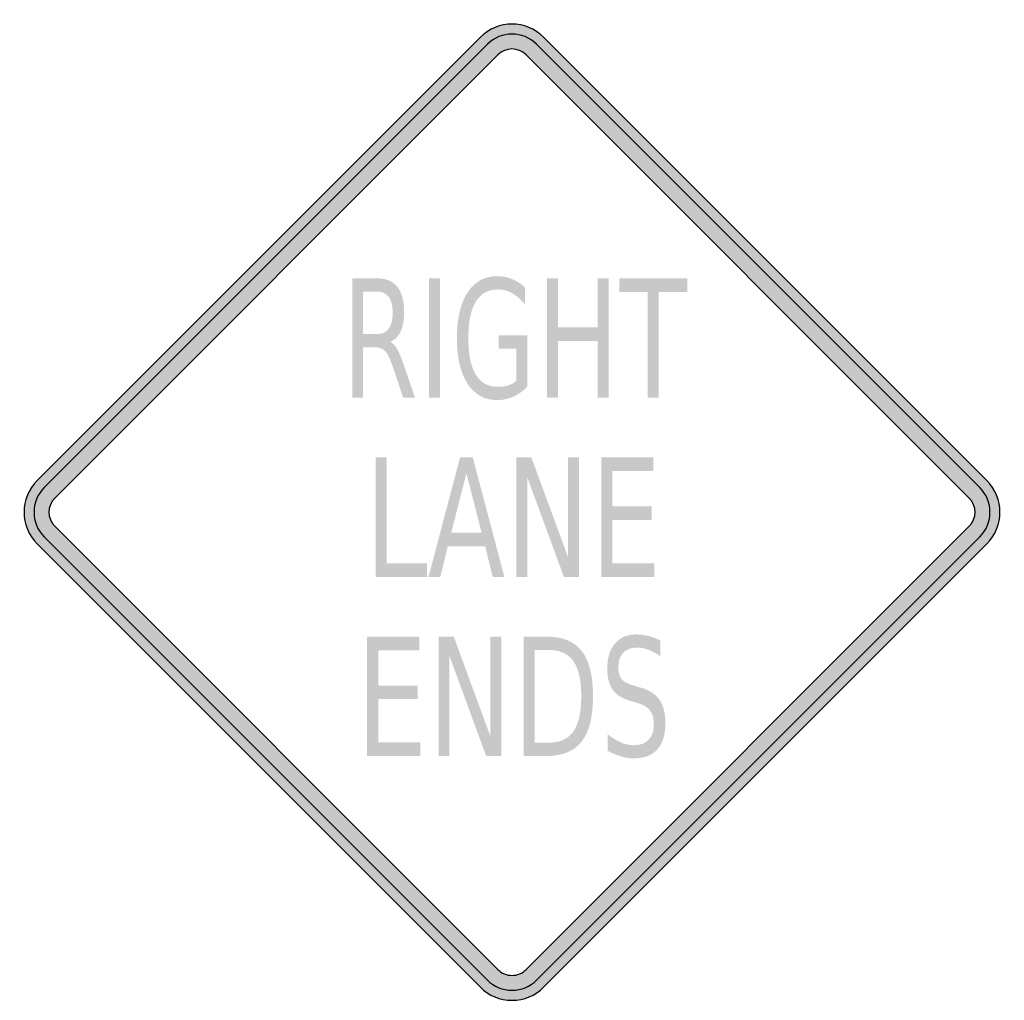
# Model space of a CAD drawing. Header units: inches. Extents: x -25.7 to 25.7, y -25.5 to 25.7.
import ezdxf

# ---------------------------------------------------------------- set-up
doc = ezdxf.new("R2010")
doc.units = ezdxf.units.IN
doc.header["$MEASUREMENT"] = 0

msp = doc.modelspace()

# ---------------------------------------------------------------- hatches: boundary and pattern name
h = msp.add_hatch(color=7)
h.paths.add_polyline_path([(-1.655, -24.769), (-24.769, -1.655), (-24.981, -1.409), (-25.15, -1.154), (-25.286, -0.882), (-25.379, -0.594), (-25.439, -0.297), (-25.456, 0), (-25.439, 0.297), (-25.379, 0.594), (-25.286, 0.882), (-25.15, 1.154), (-24.981, 1.409), (-24.769, 1.655), (-1.655, 24.769), (-1.409, 24.981), (-1.154, 25.15), (-0.882, 25.286), (-0.594, 25.379), (-0.297, 25.439), (0, 25.456), (0.297, 25.439), (0.594, 25.379), (0.882, 25.286), (1.154, 25.15), (1.409, 24.981), (1.655, 24.769), (24.769, 1.655), (24.981, 1.409), (25.15, 1.154), (25.286, 0.882), (25.379, 0.594), (25.439, 0.297), (25.456, 0), (25.439, -0.297), (25.379, -0.594), (25.286, -0.882), (25.15, -1.154), (24.981, -1.409), (24.769, -1.655), (1.655, -24.769), (1.417, -24.972), (1.162, -25.142), (0.891, -25.278), (0.602, -25.379), (0.305, -25.439), (0, -25.456), (-0.305, -25.439), (-0.602, -25.379), (-0.891, -25.278), (-1.162, -25.142), (-1.417, -24.972), (-1.655, -24.769)])
h.paths.add_polyline_path([(-23.852, -0.73), (-23.945, -0.628), (-24.022, -0.509), (-24.081, -0.39), (-24.124, -0.263), (-24.158, 0), (-24.124, 0.263), (-24.081, 0.39), (-24.022, 0.509), (-23.945, 0.628), (-23.852, 0.73), (-0.73, 23.852), (-0.628, 23.945), (-0.509, 24.022), (-0.39, 24.081), (-0.263, 24.124), (0, 24.158), (0.263, 24.124), (0.39, 24.081), (0.509, 24.022), (0.628, 23.945), (0.73, 23.852), (23.852, 0.73), (23.945, 0.628), (24.022, 0.509), (24.081, 0.39), (24.124, 0.263), (24.158, 0), (24.124, -0.263), (24.081, -0.39), (24.022, -0.509), (23.945, -0.628), (23.852, -0.73), (0.73, -23.852), (0.628, -23.945), (0.518, -24.022), (0.399, -24.081), (0.272, -24.124), (0.136, -24.149), (0, -24.158), (-0.136, -24.149), (-0.272, -24.124), (-0.399, -24.081), (-0.518, -24.022), (-0.628, -23.945), (-0.73, -23.852), (-23.852, -0.73)], flags=0)
h = msp.add_hatch(color=7)
edge = h.paths.add_edge_path()
edge.add_spline(control_points=[(-6.345, 8.888), (-6.222, 8.827), (-6.103, 8.696), (-5.988, 8.496), (-5.873, 8.296), (-5.758, 8.02), (-5.641, 7.67)], knot_values=[0, 0, 0, 0, 1, 1, 1, 2, 2, 2, 2], degree=3, periodic=0)
edge.add_line((-5.641, 7.67), (-5.062, 5.968))
edge.add_line((-5.062, 5.968), (-5.675, 5.968))
edge.add_line((-5.675, 5.968), (-6.213, 7.566))
edge.add_spline(control_points=[(-6.213, 7.566), (-6.351, 7.983), (-6.485, 8.259), (-6.615, 8.396), (-6.746, 8.532), (-6.923, 8.6), (-7.149, 8.6)], knot_values=[0, 0, 0, 0, 1, 1, 1, 2, 2, 2, 2], degree=3, periodic=0)
edge.add_line((-7.149, 8.6), (-7.768, 8.6))
edge.add_line((-7.768, 8.6), (-7.768, 5.968))
edge.add_line((-7.768, 5.968), (-8.338, 5.968))
edge.add_line((-8.338, 5.968), (-8.338, 12.196))
edge.add_line((-8.338, 12.196), (-7.055, 12.196))
edge.add_spline(control_points=[(-7.055, 12.196), (-6.573, 12.196), (-6.214, 12.047), (-5.979, 11.749), (-5.743, 11.452), (-5.625, 11.003), (-5.625, 10.402), (-5.625, 10.01), (-5.686, 9.685), (-5.808, 9.426), (-5.93, 9.167), (-6.109, 8.988), (-6.345, 8.888)], knot_values=[0, 0, 0, 0, 1, 1, 1, 2, 2, 2, 3, 3, 3, 4, 4, 4, 4], degree=3, periodic=0)
edge = h.paths.add_edge_path(flags=0)
edge.add_line((-7.768, 11.503), (-7.768, 9.292))
edge.add_line((-7.768, 9.292), (-7.055, 9.292))
edge.add_spline(control_points=[(-7.055, 9.292), (-6.78, 9.292), (-6.572, 9.386), (-6.432, 9.574), (-6.293, 9.762), (-6.223, 10.038), (-6.223, 10.402), (-6.223, 10.766), (-6.293, 11.041), (-6.432, 11.226), (-6.572, 11.411), (-6.78, 11.503), (-7.055, 11.503)], knot_values=[0, 0, 0, 0, 1, 1, 1, 2, 2, 2, 3, 3, 3, 4, 4, 4, 4], degree=3, periodic=0)
edge.add_line((-7.055, 11.503), (-7.768, 11.503))
for points in [[(-4.333, 12.196), (-3.764, 12.196), (-3.764, 5.968), (-4.333, 5.968), (-4.333, 12.196)], [(1.833, 12.196), (2.403, 12.196), (2.403, 9.643), (4.468, 9.643), (4.468, 12.196), (5.037, 12.196), (5.037, 5.968), (4.468, 5.968), (4.468, 8.934), (2.403, 8.934), (2.403, 5.968), (1.833, 5.968), (1.833, 12.196)], [(5.591, 12.196), (9.145, 12.196), (9.145, 11.487), (7.653, 11.487), (7.653, 5.968), (7.083, 5.968), (7.083, 11.487), (5.591, 11.487), (5.591, 12.196)], [(-7.116, 2.854), (-6.532, 2.854), (-6.532, -2.665), (-4.431, -2.665), (-4.431, -3.374), (-7.116, -3.374), (-7.116, 2.854)], [(0.226, 2.854), (1.013, 2.854), (2.928, -2.356), (2.928, 2.854), (3.493, 2.854), (3.493, -3.374), (2.706, -3.374), (0.792, 1.836), (0.792, -3.374), (0.226, -3.374), (0.226, 2.854)], [(4.653, 2.854), (7.38, 2.854), (7.38, 2.145), (5.237, 2.145), (5.237, 0.301), (7.293, 0.301), (7.293, -0.408), (5.237, -0.408), (5.237, -2.665), (7.434, -2.665), (7.434, -3.374), (4.653, -3.374), (4.653, 2.854)], [(-7.565, -6.488), (-4.838, -6.488), (-4.838, -7.197), (-6.98, -7.197), (-6.98, -9.041), (-4.925, -9.041), (-4.925, -9.75), (-6.98, -9.75), (-6.98, -12.007), (-4.783, -12.007), (-4.783, -12.716), (-7.565, -12.716), (-7.565, -6.488)], [(-3.826, -6.488), (-3.039, -6.488), (-1.125, -11.698), (-1.125, -6.488), (-0.56, -6.488), (-0.56, -12.716), (-1.347, -12.716), (-3.261, -7.506), (-3.261, -12.716), (-3.826, -12.716), (-3.826, -6.488)]]:
    msp.add_hatch(color=7).paths.add_polyline_path(points)
h = msp.add_hatch(color=7)
edge = h.paths.add_edge_path()
edge.add_line((0.232, 6.856), (0.232, 8.529))
edge.add_line((0.232, 8.529), (-0.698, 8.529))
edge.add_line((-0.698, 8.529), (-0.698, 9.222))
edge.add_line((-0.698, 9.222), (0.795, 9.222))
edge.add_line((0.795, 9.222), (0.795, 6.548))
edge.add_spline(control_points=[(0.795, 6.548), (0.576, 6.317), (0.334, 6.142), (0.069, 6.024), (-0.196, 5.906), (-0.479, 5.847), (-0.779, 5.847), (-1.436, 5.847), (-1.95, 6.131), (-2.32, 6.7), (-2.69, 7.269), (-2.875, 8.061), (-2.875, 9.076), (-2.875, 10.093), (-2.69, 10.887), (-2.32, 11.455), (-1.95, 12.024), (-1.436, 12.308), (-0.779, 12.308), (-0.506, 12.308), (-0.245, 12.258), (0.002, 12.158), (0.249, 12.058), (0.477, 11.911), (0.685, 11.716)], knot_values=[0, 0, 0, 0, 1, 1, 1, 2, 2, 2, 3, 3, 3, 4, 4, 4, 5, 5, 5, 6, 6, 6, 7, 7, 7, 8, 8, 8, 8], degree=3, periodic=0)
edge.add_line((0.685, 11.716), (0.685, 10.819))
edge.add_spline(control_points=[(0.685, 10.819), (0.475, 11.083), (0.251, 11.282), (0.014, 11.416), (-0.223, 11.549), (-0.471, 11.616), (-0.732, 11.616), (-1.245, 11.616), (-1.631, 11.403), (-1.89, 10.978), (-2.148, 10.552), (-2.278, 9.918), (-2.278, 9.076), (-2.278, 8.236), (-2.148, 7.603), (-1.89, 7.178), (-1.631, 6.752), (-1.245, 6.539), (-0.732, 6.539), (-0.53, 6.539), (-0.35, 6.565), (-0.192, 6.617), (-0.035, 6.668), (0.106, 6.748), (0.232, 6.856)], knot_values=[0, 0, 0, 0, 1, 1, 1, 2, 2, 2, 3, 3, 3, 4, 4, 4, 5, 5, 5, 6, 6, 6, 7, 7, 7, 8, 8, 8, 8], degree=3, periodic=0)
h = msp.add_hatch(color=7)
h.paths.add_polyline_path([(-2.709, 2.854), (-2.045, 2.854), (-0.4, -3.374), (-1.007, -3.374), (-1.402, -1.776), (-3.349, -1.776), (-3.74, -3.374), (-4.357, -3.374), (-2.709, 2.854)])
h.paths.add_polyline_path([(-2.379, 2.024), (-3.172, -1.076), (-1.582, -1.076), (-2.379, 2.024)], flags=0)
h = msp.add_hatch(color=7)
edge = h.paths.add_edge_path()
edge.add_line((0.6, -6.488), (1.798, -6.488))
edge.add_spline(control_points=[(1.798, -6.488), (2.635, -6.488), (3.249, -6.739), (3.64, -7.241), (4.031, -7.743), (4.226, -8.528), (4.226, -9.596), (4.226, -10.669), (4.03, -11.458), (3.637, -11.961), (3.244, -12.464), (2.631, -12.716), (1.798, -12.716)], knot_values=[0, 0, 0, 0, 1, 1, 1, 2, 2, 2, 3, 3, 3, 4, 4, 4, 4], degree=3, periodic=0)
edge.add_line((1.798, -12.716), (0.6, -12.716))
edge.add_line((0.6, -12.716), (0.6, -6.488))
edge = h.paths.add_edge_path(flags=0)
edge.add_line((1.185, -7.181), (1.185, -12.024))
edge.add_line((1.185, -12.024), (1.888, -12.024))
edge.add_spline(control_points=[(1.888, -12.024), (2.483, -12.024), (2.92, -11.829), (3.197, -11.44), (3.474, -11.05), (3.613, -10.436), (3.613, -9.596), (3.613, -8.762), (3.474, -8.15), (3.197, -7.763), (2.92, -7.375), (2.483, -7.181), (1.888, -7.181)], knot_values=[0, 0, 0, 0, 1, 1, 1, 2, 2, 2, 3, 3, 3, 4, 4, 4, 4], degree=3, periodic=0)
edge.add_line((1.888, -7.181), (1.185, -7.181))
h = msp.add_hatch(color=7)
edge = h.paths.add_edge_path()
edge.add_line((7.743, -6.693), (7.743, -7.514))
edge.add_spline(control_points=[(7.743, -7.514), (7.523, -7.361), (7.314, -7.247), (7.117, -7.172), (6.92, -7.097), (6.731, -7.06), (6.549, -7.06), (6.23, -7.06), (5.984, -7.149), (5.811, -7.327), (5.639, -7.505), (5.553, -7.758), (5.553, -8.086), (5.553, -8.361), (5.61, -8.569), (5.725, -8.709), (5.839, -8.85), (6.057, -8.963), (6.378, -9.049)], knot_values=[0, 0, 0, 0, 1, 1, 1, 2, 2, 2, 3, 3, 3, 4, 4, 4, 5, 5, 5, 6, 6, 6, 6], degree=3, periodic=0)
edge.add_line((6.378, -9.049), (6.728, -9.154))
edge.add_spline(control_points=[(6.728, -9.154), (7.165, -9.273), (7.487, -9.484), (7.694, -9.786), (7.9, -10.087), (8.004, -10.491), (8.004, -10.997), (8.004, -11.601), (7.864, -12.058), (7.584, -12.37), (7.305, -12.681), (6.894, -12.837), (6.353, -12.837), (6.147, -12.837), (5.929, -12.804), (5.699, -12.737), (5.469, -12.67), (5.231, -12.572), (4.984, -12.441)], knot_values=[0, 0, 0, 0, 1, 1, 1, 2, 2, 2, 3, 3, 3, 4, 4, 4, 5, 5, 5, 6, 6, 6, 6], degree=3, periodic=0)
edge.add_line((4.984, -12.441), (4.984, -11.573))
edge.add_spline(control_points=[(4.984, -11.573), (5.222, -11.765), (5.454, -11.91), (5.681, -12.007), (5.908, -12.104), (6.132, -12.153), (6.353, -12.153), (6.685, -12.153), (6.942, -12.058), (7.124, -11.869), (7.306, -11.68), (7.397, -11.41), (7.397, -11.06), (7.397, -10.754), (7.331, -10.515), (7.201, -10.343), (7.07, -10.17), (6.856, -10.041), (6.558, -9.955)], knot_values=[0, 0, 0, 0, 1, 1, 1, 2, 2, 2, 3, 3, 3, 4, 4, 4, 5, 5, 5, 6, 6, 6, 6], degree=3, periodic=0)
edge.add_line((6.558, -9.955), (6.205, -9.855))
edge.add_spline(control_points=[(6.205, -9.855), (5.768, -9.729), (5.453, -9.533), (5.259, -9.266), (5.065, -8.999), (4.968, -8.628), (4.968, -8.153), (4.968, -7.602), (5.103, -7.168), (5.371, -6.851), (5.64, -6.534), (6.01, -6.376), (6.481, -6.376), (6.685, -6.376), (6.891, -6.402), (7.101, -6.455), (7.311, -6.508), (7.525, -6.587), (7.743, -6.693)], knot_values=[0, 0, 0, 0, 1, 1, 1, 2, 2, 2, 3, 3, 3, 4, 4, 4, 5, 5, 5, 6, 6, 6, 6], degree=3, periodic=0)

# ---------------------------------------------------------------- linework, layer by layer
at = {"color": 7}
for p, q in [((-24.772, 1.651), (-1.652, 24.773)), ((1.652, 24.773), (24.772, 1.651)), ((-24.405, 1.285), (-1.284, 24.406)), ((1.286, 24.406), (24.405, 1.285)), ((-23.852, 0.734), (-0.732, 23.855)), ((0.735, 23.855), (23.854, 0.734)), ((-23.852, -0.732), (-0.732, -23.851)), ((23.854, -0.732), (0.735, -23.851)), ((-24.405, -1.284), (-1.284, -24.403)), ((24.405, -1.284), (1.286, -24.403)), ((-24.772, -1.652), (-1.652, -24.771)), ((24.772, -1.652), (1.652, -24.771))]:
    msp.add_line(p, q, dxfattribs=at)
for points in [[(1.652, 24.772), (0.739, 25.684), (-0.739, 25.684), (-1.651, 24.772)], [(1.284, 24.404), (0.575, 25.114), (-0.575, 25.114), (-1.284, 24.404)], [(0.733, 23.853), (0.328, 24.258), (-0.328, 24.258), (-0.733, 23.853)], [(-24.772, 1.652), (-25.684, 0.739), (-25.684, -0.739), (-24.772, -1.651)], [(24.772, -1.651), (25.684, -0.739), (25.684, 0.739), (24.772, 1.652)], [(-24.405, 1.284), (-25.114, 0.575), (-25.114, -0.575), (-24.405, -1.284)], [(24.405, -1.284), (25.114, -0.575), (25.114, 0.575), (24.405, 1.284)], [(-23.853, 0.733), (-24.258, 0.328), (-24.258, -0.328), (-23.853, -0.733)], [(23.853, -0.733), (24.258, -0.328), (24.258, 0.328), (23.853, 0.733)]]:
    msp.add_open_spline(points, degree=3, dxfattribs=at)
for points in [[(-0.733, -23.853), (-0.538, -24.047), (-0.275, -24.157), (0, -24.157), (0.275, -24.157), (0.539, -24.047), (0.733, -23.853)], [(-1.284, -24.404), (-0.943, -24.745), (-0.482, -24.936), (0, -24.936), (0.482, -24.936), (0.944, -24.745), (1.284, -24.404)], [(-1.651, -24.772), (-1.213, -25.21), (-0.619, -25.456), (0, -25.456), (0.62, -25.456), (1.214, -25.21), (1.652, -24.772)]]:
    msp.add_open_spline(points, degree=3, knots=[0, 0, 0, 0, 1, 1, 1, 2, 2, 2, 2], dxfattribs=at)

doc.saveas('drawing.dxf')
